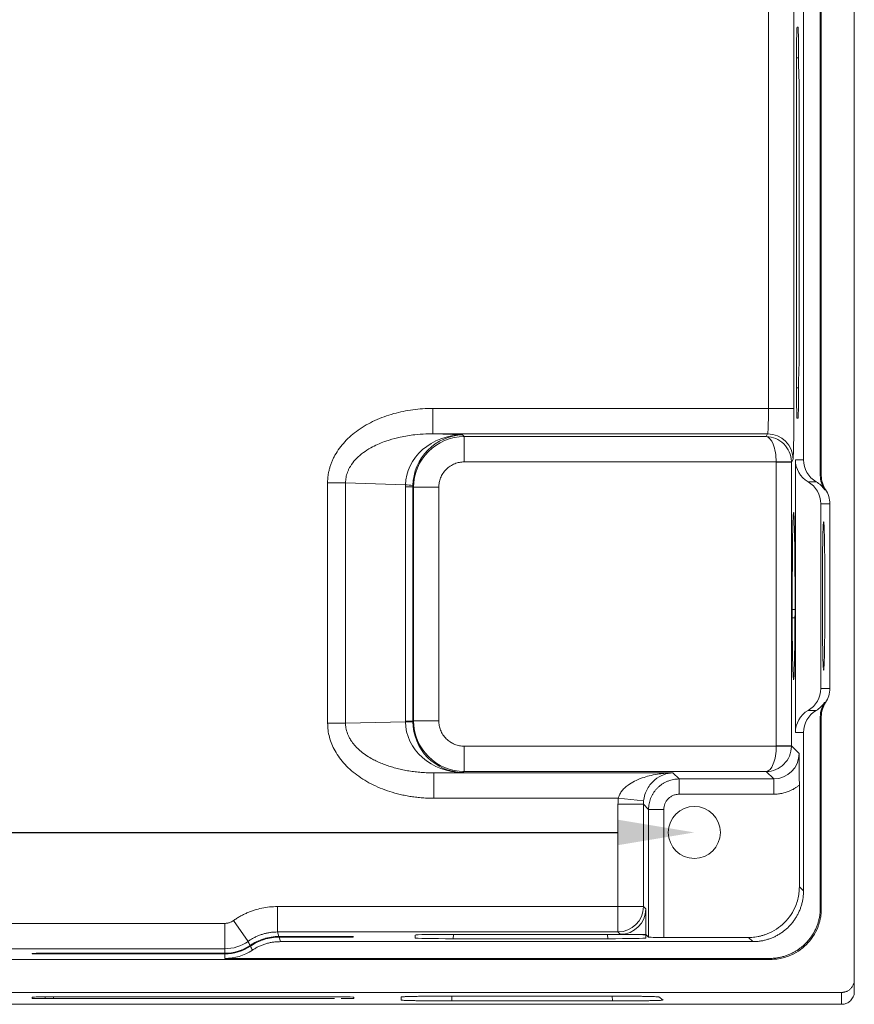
# Model space of a CAD drawing. Header units: millimetres. Extents: x 0 to 420, y 0 to 297.
# Tile 9 of 21: x 227 to 260, y 117 to 155. Entities that reach past the tile are written whole.
import ezdxf

# ---------------------------------------------------------------- set-up
doc = ezdxf.new("R2010")
doc.units = ezdxf.units.MM
doc.styles.add('黑体高度3mm', font='simhei.ttf', dxfattribs={"height": 3})
doc.dimstyles.new('黄色高度3mm', dxfattribs={"dimtxt": 3, "dimasz": 3, "dimexe": 0, "dimexo": 0, "dimtad": 1, "dimdec": 1, "dimtxsty": '黑体高度3mm', "dimcen": 2.5, "dimclrd": 2, "dimclre": 2, "dimclrt": 2, "dimadec": 0, "dimazin": 0, "dimtfac": 1, "dimtdec": 1, "dimtmove": 0, "dimatfit": 3, "dimfxl": 1, "dimarcsym": 0})

# ---------------------------------------------------------------- blocks, each defined once
blk = doc.blocks.new('*D31')
at = {"color": 2, "lineweight": -2, "transparency": 16777216}
blk.add_line((198.65, 123.273), (250.65, 123.273), dxfattribs=at)
at = {"color": 2, "transparency": 16777216}
for points in [[(198.65, 123.773), (198.65, 122.773), (195.65, 123.273)], [(250.65, 123.773), (250.65, 122.773), (253.65, 123.273)]]:
    blk.add_solid(points, dxfattribs=at)
at = {"layer": 'Defpoints', "color": 0, "transparency": 16777216}
for p in [(195.65, 123.273), (253.65, 123.273), (253.65, 123.273)]:
    blk.add_point(p, dxfattribs=at)
at = {"color": 2, "transparency": 16777216, "insert": (224.65, 125.398), "char_height": 3, "attachment_point": 5, "style": '黑体高度3mm'}
blk.add_mtext('58', dxfattribs=at)

msp = doc.modelspace()

# ---------------------------------------------------------------- linework, layer by layer
at = {"color": 7, "linetype": 'Continuous', "lineweight": 18}
for p, q in [((259.95, 117.473), (259.95, 178.073)), ((258.65, 175.274), (258.65, 137.329)), ((258.612, 175.235), (258.612, 137.329)), ((257.95, 174.574), (257.95, 137.948)), ((256.57, 139.97), (256.57, 155.577)), ((257.57, 155.577), (257.57, 139.97)), ((257.735, 154.983), (257.695, 154.983)), ((257.755, 153.675), (257.751, 154.277)), ((257.674, 153.783), (257.674, 140.783)), ((257.772, 152.745), (257.756, 153.538)), ((257.778, 142.572), (257.778, 151.994)), ((257.756, 141.028), (257.772, 141.821)), ((257.751, 140.289), (257.755, 140.891)), ((243.343, 139.97), (256.57, 139.97)), ((243.343, 139.97), (243.343, 138.971)), ((257.57, 139.97), (256.57, 139.97)), ((257.695, 139.583), (257.735, 139.583)), ((244.518, 138.93), (243.343, 138.971)), ((243.343, 138.971), (256.536, 138.971)), ((244.584, 138.864), (244.518, 138.93)), ((256.482, 138.864), (244.584, 138.864)), ((244.584, 137.864), (244.584, 138.864)), ((256.536, 138.971), (256.482, 138.864)), ((256.875, 137.864), (244.584, 137.864)), ((256.875, 137.864), (257.475, 137.885)), ((256.876, 137.85), (256.875, 137.864)), ((256.876, 137.85), (257.475, 137.85)), ((256.876, 126.678), (256.876, 137.85)), ((257.475, 137.85), (257.536, 137.971)), ((257.475, 126.678), (257.475, 137.85)), ((257.63, 137.948), (257.95, 137.948)), ((257.63, 137.948), (257.63, 127.212)), ((258.612, 137.329), (258.65, 137.329)), ((239.205, 127.582), (239.205, 137.042)), ((239.912, 137.042), (239.205, 137.042)), ((239.912, 137.042), (242.269, 136.96)), ((239.912, 127.582), (239.912, 137.042)), ((242.269, 136.96), (242.268, 136.89)), ((242.268, 136.89), (242.268, 127.658)), ((242.56, 136.89), (242.268, 136.89)), ((242.585, 136.865), (242.56, 136.89)), ((242.56, 127.658), (242.56, 136.89)), ((258.45, 137.082), (258.13, 137.082)), ((242.585, 136.865), (242.585, 127.671)), ((242.585, 136.865), (243.585, 136.865)), ((243.585, 136.865), (243.585, 127.671)), ((258.82, 136.772), (258.781, 136.772)), ((258.63, 136.216), (258.63, 128.944)), ((258.989, 136.216), (258.63, 136.216)), ((258.989, 136.216), (258.989, 128.944)), ((257.522, 135.021), (257.503, 132.049)), ((258.63, 128.944), (258.989, 128.944)), ((258.781, 128.388), (258.82, 128.388)), ((258.13, 128.078), (258.45, 128.078)), ((239.205, 127.582), (239.912, 127.582)), ((242.268, 127.623), (239.912, 127.582)), ((242.268, 127.658), (242.268, 127.623)), ((242.56, 127.658), (242.268, 127.658)), ((242.56, 127.658), (242.585, 127.671)), ((243.585, 127.671), (242.585, 127.671)), ((258.612, 127.831), (258.612, 120.311)), ((258.65, 127.831), (258.612, 127.831)), ((258.65, 127.831), (258.65, 120.273)), ((257.95, 127.212), (257.63, 127.212)), ((257.95, 127.212), (257.95, 120.973)), ((244.585, 125.671), (244.585, 126.671)), ((244.585, 126.671), (256.875, 126.671)), ((256.875, 126.671), (257.475, 126.661)), ((257.475, 126.678), (256.876, 126.678)), ((257.775, 126.379), (257.475, 126.678)), ((244.518, 125.638), (243.395, 125.618)), ((244.518, 125.638), (244.585, 125.671)), ((244.585, 125.671), (256.482, 125.671)), ((256.482, 125.671), (256.775, 125.379)), ((252.808, 125.618), (243.395, 125.618)), ((243.395, 124.619), (243.395, 125.618)), ((253.047, 125.379), (252.808, 125.618)), ((253.047, 125.379), (253.047, 124.779)), ((256.775, 125.379), (253.047, 125.379)), ((256.775, 124.779), (256.775, 125.379)), ((257.785, 121.138), (257.785, 125.138)), ((250.655, 124.619), (243.395, 124.619)), ((250.655, 124.619), (251.649, 124.512)), ((253.047, 124.779), (256.775, 124.779)), ((250.642, 120.354), (250.642, 124.384)), ((250.642, 124.384), (251.642, 124.384)), ((251.848, 124.179), (251.642, 124.384)), ((251.642, 124.384), (251.642, 120.354)), ((252.448, 124.179), (251.848, 124.179)), ((251.848, 119.149), (251.848, 124.179)), ((252.448, 119.138), (252.448, 124.179)), ((257.95, 120.973), (257.785, 121.138)), ((237.229, 120.354), (250.642, 120.354)), ((237.229, 119.354), (237.229, 120.354)), ((250.642, 120.354), (250.642, 119.354)), ((251.642, 120.354), (250.642, 120.354)), ((251.642, 120.354), (251.736, 120.26)), ((251.736, 120.26), (251.736, 119.26)), ((258.612, 120.311), (258.65, 120.273)), ((226.155, 119.692), (235.155, 119.692)), ((235.155, 119.692), (235.155, 118.693)), ((235.492, 119.8), (236.071, 118.985)), ((250.642, 119.354), (237.229, 119.354)), ((237.285, 119.178), (237.229, 119.354)), ((237.285, 119.178), (239.743, 119.178)), ((237.347, 118.973), (237.294, 119.149)), ((239.743, 119.149), (237.294, 119.149)), ((240.243, 119.169), (240.243, 119.158)), ((242.659, 119.234), (242.659, 119.234)), ((242.659, 119.234), (242.659, 119.116)), ((244.157, 119.089), (250.237, 119.089)), ((250.235, 119.26), (244.159, 119.26)), ((250.642, 119.354), (250.736, 119.26)), ((250.736, 119.26), (251.736, 119.26)), ((251.735, 119.116), (251.735, 119.234)), ((251.735, 119.234), (251.735, 119.234)), ((251.736, 119.26), (251.848, 119.149)), ((252.448, 119.138), (255.786, 119.138)), ((255.786, 119.138), (255.951, 118.973)), ((235.155, 118.693), (226.155, 118.693)), ((235.155, 118.693), (235.155, 118.516)), ((255.951, 118.973), (237.347, 118.973)), ((256.651, 118.273), (169.374, 118.273)), ((227.574, 118.496), (227.574, 118.507)), ((228.074, 118.516), (235.155, 118.516)), ((235.155, 118.487), (228.074, 118.487)), ((235.155, 118.487), (235.155, 118.312)), ((235.155, 118.312), (256.612, 118.312)), ((256.612, 118.312), (256.651, 118.273)), ((259.95, 117.473), (259.95, 117.006)), ((169.374, 116.973), (259.45, 116.973)), ((227.574, 116.782), (227.574, 116.74)), ((239.743, 116.801), (228.074, 116.801)), ((228.074, 116.731), (228.409, 116.731)), ((228.409, 116.799), (228.409, 116.731)), ((228.409, 116.731), (239.481, 116.731)), ((240.243, 116.74), (240.243, 116.782)), ((242.108, 116.794), (242.099, 116.673)), ((250.254, 116.828), (244.108, 116.828)), ((252.422, 116.674), (252.254, 116.794)), ((259.45, 116.973), (259.45, 116.506)), ((259.45, 116.506), (168.718, 116.506)), ((242.099, 116.673), (242.099, 116.673)), ((244.097, 116.638), (250.425, 116.638)), ((252.418, 116.673), (252.422, 116.674))]:
    msp.add_line(p, q, dxfattribs=at)
at = {"color": 8, "linetype": 'Continuous', "lineweight": 18}
for p, q in [((257.754, 153.783), (257.674, 153.783)), ((257.674, 140.783), (257.754, 140.783)), ((257.503, 132.049), (257.615, 132.05)), ((257.614, 131.722), (257.503, 131.723)), ((244.159, 119.26), (244.153, 119.089)), ((250.241, 119.089), (250.235, 119.26)), ((228.074, 118.516), (228.074, 118.487)), ((228.074, 116.801), (228.074, 116.731)), ((244.103, 116.828), (244.097, 116.638)), ((250.425, 116.638), (250.418, 116.828))]:
    msp.add_line(p, q, dxfattribs=at)
at = {"color": 7, "linetype": 'Continuous', "lineweight": 18}
for centre, radius, start, end in [((256.536, 137.97), 1, 0.054, 89.9722), ((258.63, 137.948), 1, 179.9984, 239.9941), ((242.245, 134.832), 2.128, 81.4623, 89.3558), ((257.63, 136.216), 1, 359.9984, 59.9941), ((257.63, 128.944), 1, 300.0059, 0.0016), ((258.63, 127.212), 1, 120.0059, 180.0016), ((242.245, 131.839), 4.216, 270.3111, 274.2864), ((253.65, 123.273), 1.025, 90, 180), ((253.65, 123.273), 1.025, 0, 90), ((253.65, 123.273), 1.025, 180, 270), ((253.65, 123.273), 1.025, 270, 0), ((250.642, 120.354), 1, 270.0204, 359.9796), ((235.155, 120.273), 1.581, 270, 305.3909), ((235.155, 120.273), 1.757, 270, 304.5336), ((235.155, 120.273), 1.786, 270, 304.3964), ((235.155, 120.273), 1.962, 270, 303.5935), ((227.949, 123.9), 7.17, 267.0017, 270.9986), ((239.868, 123.9), 7.17, 269.0014, 272.9983)]:
    msp.add_arc(centre, radius, start, end, dxfattribs=at)
for centre, major_axis, ratio, start_param, end_param in [((258.951, 137.948), (-1, 0), 0.999848, 0, 1.047198), ((259.612, 137.329), (-1, 0), 0.999848, 0, 0.590344), ((259.651, 137.329), (-1, 0), 0.999848, 0, 0.590344), ((257.95, 136.216), (-1, 0), 0.999848, 3.731937, 4.18879), ((257.989, 136.216), (-1, 0), 0.999848, 3.141593, 3.731937), ((257.989, 128.944), (1, 0), 0.999848, 5.692841, 6.283185), ((257.95, 128.944), (1, 0), 0.999848, 5.235988, 5.692841), ((259.612, 127.831), (1, 0), 0.999848, 2.551248, 3.141593), ((259.651, 127.831), (1, 0), 0.999848, 2.551248, 3.141593), ((258.951, 127.212), (1, 0), 0.999848, 2.094395, 3.141593), ((250.736, 120.261), (-0.707, 0.707), 0.999695, 2.356347, 3.926839), ((239.743, 119.169), (0.5, 0), 0.017463, 0, 1.570796), ((239.743, 119.158), (0.5, 0), 0.017463, 4.712389, 6.283185), ((244.159, 119.234), (1.501, 0), 0.017444, 1.571406, 3.140983), ((244.159, 119.116), (1.501, 0), 0.017466, 3.141592, 4.710562), ((250.234, 119.234), (1.501, 0), 0.017444, 0.000609, 1.570187), ((250.234, 119.116), (1.501, 0), 0.017466, 4.714216, 6.283186), ((252.448, 119.149), (0.6, 0), 0.017455, 3.159046, 4.712389), ((228.074, 118.507), (0.5, 0), 0.017463, 1.570796, 3.141593), ((228.074, 118.496), (0.5, 0), 0.017463, 3.141593, 4.712389), ((228.074, 116.782), (0.5, 0), 0.037015, 1.570796, 3.141593), ((239.743, 116.782), (0.5, 0), 0.037015, 0, 1.570796)]:
    msp.add_ellipse(centre, major_axis=major_axis, ratio=ratio, start_param=start_param, end_param=end_param, dxfattribs=at)
for points, knots in [([(257.695, 154.983), (257.692, 154.983), (257.689, 154.951), (257.684, 154.831), (257.682, 154.742), (257.676, 154.411), (257.674, 154.1), (257.674, 153.783)], [0, 0, 0, 0, 0.25, 0.25, 0.5, 0.5, 1, 1, 1, 1]), ([(257.674, 140.783), (257.674, 140.624), (257.674, 140.469), (257.677, 140.179), (257.678, 140.045), (257.684, 139.713), (257.689, 139.583), (257.695, 139.583)], [0, 0, 0, 0, 0.25, 0.25, 0.5, 0.5, 1, 1, 1, 1]), ([(239.205, 137.042), (239.206, 137.089), (239.207, 137.182), (239.221, 137.322), (239.244, 137.459), (239.276, 137.596), (239.317, 137.731), (239.367, 137.865), (239.426, 137.997), (239.571, 138.278), (239.872, 138.686), (240.411, 139.145), (241.066, 139.519), (241.674, 139.737), (242.181, 139.86), (242.562, 139.923), (242.95, 139.963), (243.211, 139.968), (243.343, 139.97)], [0, 0, 0, 0, 0.02509, 0.050048, 0.074979, 0.099991, 0.12519, 0.15068, 0.176561, 0.202929, 0.319986, 0.445762, 0.580113, 0.72264, 0.790972, 0.859759, 0.92933, 1, 1, 1, 1]), ([(256.536, 138.971), (256.537, 138.973), (256.539, 138.977), (256.543, 138.996), (256.546, 139.022), (256.549, 139.057), (256.551, 139.099), (256.554, 139.146), (256.556, 139.199), (256.558, 139.256), (256.56, 139.317), (256.562, 139.381), (256.564, 139.446), (256.565, 139.513), (256.566, 139.58), (256.567, 139.647), (256.568, 139.714), (256.569, 139.78), (256.569, 139.845), (256.57, 139.908), (256.57, 139.95), (256.57, 139.97)], [0, 0, 0, 0, 0.065482, 0.129536, 0.192162, 0.25336, 0.313129, 0.371471, 0.428385, 0.48387, 0.537928, 0.590558, 0.641761, 0.691536, 0.739883, 0.786803, 0.832296, 0.876362, 0.919001, 0.960214, 1, 1, 1, 1]), ([(257.536, 137.971), (257.537, 137.974), (257.538, 137.978), (257.541, 137.997), (257.543, 138.026), (257.546, 138.07), (257.55, 138.164), (257.555, 138.325), (257.56, 138.574), (257.564, 138.868), (257.567, 139.187), (257.569, 139.501), (257.569, 139.744), (257.57, 139.898), (257.57, 139.97)], [0, 0, 0, 0, 0.041141, 0.085783, 0.13391, 0.18553, 0.240678, 0.391189, 0.500074, 0.609253, 0.759455, 0.849508, 0.929678, 1, 1, 1, 1]), ([(239.912, 137.042), (239.913, 137.078), (239.914, 137.149), (239.929, 137.255), (239.953, 137.36), (239.988, 137.463), (240.032, 137.566), (240.085, 137.666), (240.182, 137.82), (240.426, 138.108), (240.784, 138.364), (241.169, 138.556), (241.413, 138.655), (241.713, 138.756), (242.107, 138.859), (242.59, 138.936), (243.017, 138.969), (243.252, 138.97), (243.343, 138.971)], [0, 0, 0, 0, 0.024356, 0.048773, 0.073417, 0.098434, 0.123958, 0.150102, 0.176964, 0.249572, 0.410406, 0.478738, 0.550412, 0.594035, 0.699826, 0.835352, 0.936454, 1, 1, 1, 1]), ([(244.518, 138.93), (243.937, 138.924), (243.362, 138.711), (242.532, 137.984), (242.283, 137.476), (242.269, 136.96)], [0, 0, 0, 0, 0.5, 0.5, 1, 1, 1, 1]), ([(242.561, 136.937), (242.573, 137.453), (242.79, 137.963), (243.512, 138.699), (244.012, 138.918), (244.518, 138.93)], [0, 0, 0, 0, 0.5, 0.5, 1, 1, 1, 1]), ([(257.475, 137.885), (257.466, 138.141), (257.355, 138.393), (256.989, 138.753), (256.737, 138.86), (256.482, 138.864)], [0, 0, 0, 0, 0.5, 0.5, 1, 1, 1, 1]), ([(256.482, 138.864), (256.583, 138.855), (256.683, 138.743), (256.828, 138.375), (256.872, 138.121), (256.875, 137.864)], [0, 0, 0, 0, 0.5, 0.5, 1, 1, 1, 1]), ([(244.584, 137.864), (244.553, 137.863), (244.49, 137.862), (244.397, 137.848), (244.305, 137.826), (244.181, 137.784), (244.031, 137.706), (243.873, 137.576), (243.742, 137.418), (243.651, 137.24), (243.595, 137.053), (243.588, 136.928), (243.585, 136.865)], [0, 0, 0, 0, 0.060285, 0.120065, 0.179879, 0.240265, 0.370017, 0.500129, 0.629875, 0.759997, 0.87991, 1, 1, 1, 1]), ([(257.558, 135.872), (257.553, 135.872), (257.547, 135.818), (257.536, 135.616), (257.53, 135.469), (257.526, 135.278)], [0, 0, 0, 0, 0.5, 0.5, 1, 1, 1, 1]), ([(257.558, 129.289), (257.566, 129.289), (257.573, 129.375), (257.584, 129.624), (257.587, 129.725), (257.593, 129.962), (257.596, 130.1), (257.602, 130.404), (257.604, 130.57), (257.608, 130.928), (257.61, 131.122), (257.613, 131.518), (257.614, 131.723), (257.615, 132.149), (257.616, 132.363), (257.616, 132.791), (257.615, 133.008), (257.614, 133.432), (257.613, 133.637), (257.61, 134.034), (257.608, 134.228), (257.604, 134.586), (257.602, 134.752), (257.596, 135.058), (257.593, 135.195), (257.587, 135.433), (257.584, 135.534), (257.577, 135.701), (257.573, 135.763), (257.566, 135.849), (257.562, 135.872), (257.558, 135.872)], [0, 0, 0, 0, 0.125, 0.125, 0.1875, 0.1875, 0.25, 0.25, 0.3125, 0.3125, 0.375, 0.375, 0.4375, 0.4375, 0.5, 0.5, 0.5625, 0.5625, 0.625, 0.625, 0.6875, 0.6875, 0.75, 0.75, 0.8125, 0.8125, 0.875, 0.875, 0.9375, 0.9375, 1, 1, 1, 1]), ([(258.742, 135.501), (258.739, 135.492), (258.733, 135.474), (258.724, 135.338), (258.717, 135.132), (258.709, 134.855), (258.703, 134.508), (258.698, 134.107), (258.694, 133.668), (258.692, 133.199), (258.691, 132.705), (258.691, 132.207), (258.693, 131.728), (258.696, 131.273), (258.7, 130.848), (258.706, 130.471), (258.713, 130.161), (258.72, 129.915), (258.726, 129.814), (258.728, 129.763)], [0, 0, 0, 0, 0.060272, 0.120565, 0.178959, 0.237342, 0.296811, 0.356295, 0.413775, 0.471254, 0.531148, 0.591032, 0.648443, 0.705861, 0.765417, 0.824952, 0.883196, 0.941458, 1, 1, 1, 1]), ([(258.742, 129.659), (258.745, 129.659), (258.748, 129.679), (258.755, 129.755), (258.758, 129.811), (258.764, 129.958), (258.767, 130.047), (258.773, 130.258), (258.775, 130.38), (258.78, 130.649), (258.782, 130.797), (258.786, 131.116), (258.788, 131.287), (258.79, 131.638), (258.791, 131.822), (258.792, 132.198), (258.793, 132.387), (258.793, 132.768), (258.792, 132.961), (258.791, 133.335), (258.79, 133.517), (258.788, 133.871), (258.786, 134.042), (258.782, 134.359), (258.78, 134.507), (258.775, 134.78), (258.773, 134.9), (258.767, 135.111), (258.764, 135.202), (258.758, 135.349), (258.755, 135.404), (258.749, 135.481), (258.745, 135.501), (258.742, 135.501)], [0, 0, 0, 0, 0.0625, 0.0625, 0.125, 0.125, 0.1875, 0.1875, 0.25, 0.25, 0.3125, 0.3125, 0.375, 0.375, 0.4375, 0.4375, 0.5, 0.5, 0.5625, 0.5625, 0.625, 0.625, 0.6875, 0.6875, 0.75, 0.75, 0.8125, 0.8125, 0.875, 0.875, 0.9375, 0.9375, 1, 1, 1, 1]), ([(257.503, 131.723), (257.505, 131.374), (257.507, 131.051), (257.512, 130.604), (257.514, 130.461), (257.519, 130.199), (257.521, 130.079), (257.526, 129.862), (257.529, 129.764), (257.534, 129.596), (257.537, 129.525), (257.543, 129.409), (257.546, 129.364), (257.552, 129.304), (257.555, 129.289), (257.558, 129.289)], [0, 0, 0, 0, 0.25, 0.25, 0.375, 0.375, 0.5, 0.5, 0.625, 0.625, 0.75, 0.75, 0.875, 0.875, 1, 1, 1, 1]), ([(258.732, 129.727), (258.734, 129.706), (258.737, 129.664), (258.74, 129.661), (258.742, 129.659)], [0, 0, 0, 0, 0.511795, 1, 1, 1, 1]), ([(243.395, 124.619), (243.319, 124.619), (243.168, 124.621), (242.942, 124.634), (242.718, 124.655), (242.497, 124.685), (242.278, 124.723), (242.061, 124.77), (241.658, 124.873), (241.094, 125.076), (240.43, 125.456), (239.883, 125.921), (239.548, 126.374), (239.365, 126.748), (239.273, 127.021), (239.215, 127.3), (239.208, 127.488), (239.205, 127.582)], [0, 0, 0, 0, 0.040334, 0.080304, 0.119969, 0.159387, 0.198619, 0.237726, 0.27677, 0.419338, 0.554237, 0.680184, 0.797649, 0.849783, 0.900334, 0.95012, 1, 1, 1, 1]), ([(243.395, 125.618), (243.312, 125.619), (243.145, 125.621), (242.896, 125.636), (242.651, 125.66), (242.41, 125.694), (242.174, 125.738), (241.944, 125.791), (241.721, 125.853), (241.507, 125.923), (241.303, 126.002), (241.109, 126.089), (240.825, 126.237), (240.484, 126.47), (240.21, 126.761), (240.051, 127.014), (239.979, 127.177), (239.936, 127.334), (239.919, 127.433), (239.912, 127.515), (239.912, 127.56), (239.912, 127.582)], [0, 0, 0, 0, 0.057745, 0.115136, 0.172008, 0.228197, 0.283536, 0.337862, 0.391016, 0.442847, 0.493213, 0.54199, 0.589071, 0.713817, 0.823507, 0.859719, 0.917057, 0.943661, 0.969909, 0.984975, 1, 1, 1, 1]), ([(242.268, 127.623), (242.276, 127.102), (242.521, 126.589), (243.353, 125.855), (243.932, 125.641), (244.518, 125.638)], [0, 0, 0, 0, 0.5, 0.5, 1, 1, 1, 1]), ([(244.518, 125.638), (244.008, 125.644), (243.504, 125.861), (242.781, 126.599), (242.567, 127.114), (242.561, 127.635)], [0, 0, 0, 0, 0.5, 0.5, 1, 1, 1, 1]), ([(243.585, 127.671), (243.586, 127.639), (243.587, 127.577), (243.601, 127.483), (243.623, 127.392), (243.665, 127.268), (243.743, 127.118), (243.873, 126.959), (244.031, 126.829), (244.209, 126.738), (244.396, 126.681), (244.522, 126.675), (244.585, 126.671)], [0, 0, 0, 0, 0.060205, 0.119945, 0.179759, 0.240183, 0.369799, 0.500054, 0.629661, 0.759971, 0.879801, 1, 1, 1, 1]), ([(256.875, 126.671), (256.874, 126.412), (256.831, 126.155), (256.685, 125.786), (256.584, 125.676), (256.482, 125.671)], [0, 0, 0, 0, 0.5, 0.5, 1, 1, 1, 1]), ([(256.482, 125.671), (256.74, 125.673), (256.995, 125.78), (257.362, 126.146), (257.471, 126.401), (257.475, 126.661)], [0, 0, 0, 0, 0.5, 0.5, 1, 1, 1, 1]), ([(257.785, 125.138), (257.785, 125.166), (257.785, 125.223), (257.785, 125.309), (257.784, 125.397), (257.783, 125.509), (257.782, 125.647), (257.779, 125.856), (257.778, 126.068), (257.776, 126.253), (257.775, 126.346), (257.775, 126.379)], [0, 0, 0, 0, 0.060051, 0.122097, 0.185722, 0.250529, 0.370831, 0.499964, 0.749727, 0.912576, 1, 1, 1, 1]), ([(250.655, 124.619), (250.661, 124.641), (250.672, 124.687), (250.7, 124.755), (250.736, 124.822), (250.78, 124.888), (250.833, 124.954), (250.894, 125.018), (250.964, 125.081), (251.091, 125.179), (251.302, 125.304), (251.582, 125.42), (251.887, 125.511), (252.172, 125.568), (252.485, 125.608), (252.688, 125.615), (252.808, 125.618)], [0, 0, 0, 0, 0.025639, 0.052404, 0.080598, 0.11048, 0.142268, 0.176143, 0.212256, 0.250729, 0.364024, 0.50035, 0.614816, 0.750012, 0.853643, 1, 1, 1, 1]), ([(251.649, 124.512), (251.668, 124.687), (251.725, 124.855), (251.883, 125.137), (251.983, 125.252), (252.31, 125.525), (252.559, 125.611), (252.808, 125.618)], [0, 0, 0, 0, 0.25, 0.25, 0.5, 0.5, 1, 1, 1, 1]), ([(251.848, 124.179), (251.849, 124.216), (251.851, 124.29), (251.867, 124.4), (251.892, 124.508), (251.927, 124.613), (251.972, 124.714), (252.026, 124.811), (252.089, 124.903), (252.16, 124.988), (252.238, 125.067), (252.323, 125.138), (252.415, 125.2), (252.512, 125.254), (252.613, 125.299), (252.719, 125.334), (252.827, 125.36), (252.937, 125.376), (253.01, 125.378), (253.047, 125.379)], [0, 0, 0, 0, 0.058825, 0.117649, 0.176473, 0.235297, 0.29412, 0.352943, 0.411766, 0.470589, 0.529411, 0.588234, 0.647057, 0.70588, 0.764703, 0.823527, 0.882351, 0.941175, 1, 1, 1, 1]), ([(257.785, 125.138), (257.756, 125.115), (257.699, 125.07), (257.608, 125.011), (257.513, 124.957), (257.414, 124.91), (257.289, 124.861), (257.137, 124.817), (256.958, 124.785), (256.836, 124.781), (256.775, 124.779)], [0, 0, 0, 0, 0.100322, 0.200019, 0.29956, 0.399417, 0.500058, 0.666848, 0.832763, 1, 1, 1, 1]), ([(253.047, 124.779), (253.022, 124.778), (252.972, 124.776), (252.898, 124.761), (252.811, 124.733), (252.716, 124.684), (252.621, 124.606), (252.542, 124.511), (252.488, 124.404), (252.453, 124.292), (252.45, 124.217), (252.448, 124.179)], [0, 0, 0, 0, 0.080045, 0.159676, 0.240163, 0.369598, 0.500088, 0.629478, 0.760014, 0.879711, 1, 1, 1, 1]), ([(255.786, 119.138), (255.828, 119.139), (255.912, 119.141), (256.037, 119.153), (256.16, 119.172), (256.283, 119.2), (256.403, 119.235), (256.61, 119.309), (256.892, 119.454), (257.209, 119.714), (257.469, 120.032), (257.634, 120.35), (257.728, 120.639), (257.776, 120.887), (257.782, 121.054), (257.785, 121.138)], [0, 0, 0, 0, 0.040261, 0.0802195, 0.120034, 0.1598646, 0.1998713, 0.240212, 0.3699767, 0.5000557, 0.6298044, 0.7598993, 0.8400663, 0.9196713, 1, 1, 1, 1]), ([(257.95, 120.973), (257.949, 120.925), (257.947, 120.83), (257.932, 120.688), (257.906, 120.548), (257.871, 120.409), (257.826, 120.274), (257.771, 120.142), (257.707, 120.014), (257.634, 119.891), (257.553, 119.774), (257.463, 119.662), (257.366, 119.558), (257.261, 119.46), (257.15, 119.371), (257.033, 119.289), (256.91, 119.216), (256.782, 119.152), (256.65, 119.098), (256.515, 119.053), (256.376, 119.017), (256.236, 118.992), (256.094, 118.976), (255.998, 118.974), (255.951, 118.973)], [0, 0, 0, 0, 0.0454586, 0.090916, 0.1363723, 0.1818278, 0.2272825, 0.2727364, 0.3181898, 0.3636428, 0.4090954, 0.4545477, 0.5, 0.5454523, 0.5909046, 0.6363572, 0.6818102, 0.7272636, 0.7727175, 0.8181722, 0.8636277, 0.909084, 0.9545414, 1, 1, 1, 1]), ([(235.492, 119.8), (235.534, 119.829), (235.619, 119.887), (235.752, 119.967), (235.888, 120.039), (236.027, 120.104), (236.17, 120.162), (236.365, 120.23), (236.614, 120.296), (236.92, 120.345), (237.126, 120.351), (237.229, 120.354)], [0, 0, 0, 0, 0.083635, 0.166859, 0.249893, 0.332959, 0.416281, 0.500078, 0.666885, 0.83293, 1, 1, 1, 1]), ([(256.612, 118.312), (256.66, 118.313), (256.755, 118.315), (256.897, 118.331), (257.038, 118.356), (257.176, 118.391), (257.312, 118.436), (257.444, 118.491), (257.572, 118.555), (257.694, 118.628), (257.812, 118.709), (257.923, 118.799), (258.028, 118.896), (258.125, 119.001), (258.215, 119.112), (258.296, 119.229), (258.369, 119.352), (258.433, 119.48), (258.488, 119.612), (258.533, 119.748), (258.568, 119.886), (258.593, 120.027), (258.609, 120.169), (258.611, 120.264), (258.612, 120.311)], [0, 0, 0, 0, 0.045459, 0.090916, 0.136372, 0.181828, 0.227282, 0.272736, 0.31819, 0.363643, 0.409095, 0.454548, 0.5, 0.545452, 0.590905, 0.636357, 0.68181, 0.727264, 0.772718, 0.818172, 0.863628, 0.909084, 0.954541, 1, 1, 1, 1]), ([(258.65, 120.273), (258.65, 120.231), (258.648, 120.147), (258.636, 120.022), (258.617, 119.898), (258.589, 119.776), (258.554, 119.655), (258.48, 119.448), (258.335, 119.167), (258.075, 118.85), (257.757, 118.589), (257.438, 118.425), (257.15, 118.331), (256.902, 118.282), (256.735, 118.276), (256.651, 118.273)], [0, 0, 0, 0, 0.040261, 0.080219, 0.120034, 0.159865, 0.199871, 0.240212, 0.369977, 0.500056, 0.629804, 0.759899, 0.840066, 0.919671, 1, 1, 1, 1]), ([(235.155, 119.692), (235.175, 119.693), (235.215, 119.693), (235.274, 119.703), (235.341, 119.721), (235.416, 119.751), (235.467, 119.783), (235.492, 119.8)], [0, 0, 0, 0, 0.16406, 0.329957, 0.499674, 0.748785, 1, 1, 1, 1]), ([(237.229, 119.354), (237.184, 119.353), (237.093, 119.351), (236.957, 119.337), (236.821, 119.314), (236.687, 119.281), (236.555, 119.239), (236.427, 119.188), (236.303, 119.128), (236.183, 119.061), (236.108, 119.01), (236.071, 118.985)], [0, 0, 0, 0, 0.109892, 0.220692, 0.332151, 0.444008, 0.555998, 0.667855, 0.779312, 0.890111, 1, 1, 1, 1]), ([(237.285, 119.178), (237.083, 119.178), (236.882, 119.147), (236.498, 119.028), (236.317, 118.94), (236.151, 118.826)], [0, 0, 0, 0, 0.5, 0.5, 1, 1, 1, 1]), ([(236.164, 118.799), (236.33, 118.913), (236.512, 119.001), (236.896, 119.119), (237.093, 119.149), (237.294, 119.149)], [0, 0, 0, 0, 0.5, 0.5, 1, 1, 1, 1]), ([(236.241, 118.639), (236.282, 118.665), (236.364, 118.717), (236.494, 118.784), (236.629, 118.842), (236.769, 118.89), (236.911, 118.927), (237.056, 118.954), (237.202, 118.97), (237.299, 118.972), (237.347, 118.973)], [0, 0, 0, 0, 0.123824, 0.24865, 0.374153, 0.499998, 0.625843, 0.751348, 0.876175, 1, 1, 1, 1]), ([(259.95, 117.473), (259.949, 117.45), (259.948, 117.404), (259.933, 117.337), (259.911, 117.275), (259.882, 117.218), (259.847, 117.167), (259.808, 117.122), (259.765, 117.084), (259.721, 117.051), (259.675, 117.025), (259.628, 117.005), (259.582, 116.99), (259.537, 116.98), (259.493, 116.974), (259.464, 116.974), (259.45, 116.973)], [0, 0, 0, 0, 0.089535, 0.176285, 0.260251, 0.341432, 0.419827, 0.495436, 0.56826, 0.638297, 0.705548, 0.770013, 0.83169, 0.890581, 0.946684, 1, 1, 1, 1]), ([(242.108, 116.794), (242.109, 116.794), (242.111, 116.796), (242.127, 116.799), (242.153, 116.801), (242.188, 116.804), (242.234, 116.806), (242.289, 116.808), (242.353, 116.81), (242.426, 116.813), (242.507, 116.815), (242.596, 116.816), (242.715, 116.819), (242.871, 116.821), (243.074, 116.824), (243.302, 116.826), (243.553, 116.827), (243.824, 116.828), (244.012, 116.828), (244.108, 116.828)], [0, 0, 0, 0, 0.045845, 0.091612, 0.137301, 0.182913, 0.228448, 0.273905, 0.319287, 0.364592, 0.409822, 0.454976, 0.500055, 0.575415, 0.653959, 0.73569, 0.820606, 0.908709, 1, 1, 1, 1]), ([(250.254, 116.828), (250.302, 116.828), (250.395, 116.828), (250.534, 116.828), (250.67, 116.828), (250.801, 116.827), (250.927, 116.827), (251.048, 116.826), (251.164, 116.825), (251.273, 116.824), (251.377, 116.823), (251.475, 116.821), (251.566, 116.82), (251.686, 116.818), (251.827, 116.815), (251.973, 116.812), (252.092, 116.808), (252.179, 116.803), (252.237, 116.799), (252.248, 116.796), (252.254, 116.794)], [0, 0, 0, 0, 0.04597, 0.091161, 0.135572, 0.179203, 0.222054, 0.264127, 0.305419, 0.345933, 0.385668, 0.424624, 0.462801, 0.500199, 0.582935, 0.665894, 0.749078, 0.832489, 0.916129, 1, 1, 1, 1]), ([(259.45, 116.506), (259.472, 116.506), (259.518, 116.508), (259.588, 116.523), (259.661, 116.549), (259.732, 116.59), (259.8, 116.645), (259.861, 116.715), (259.91, 116.8), (259.944, 116.899), (259.948, 116.969), (259.95, 117.006)], [0, 0, 0, 0, 0.0841719, 0.1750841, 0.2727346, 0.3771212, 0.4882414, 0.6060926, 0.7306716, 0.8619752, 1, 1, 1, 1]), ([(244.097, 116.638), (244.048, 116.638), (243.951, 116.638), (243.806, 116.638), (243.664, 116.639), (243.524, 116.64), (243.388, 116.64), (243.257, 116.641), (243.13, 116.642), (243.009, 116.644), (242.893, 116.645), (242.785, 116.647), (242.657, 116.649), (242.518, 116.651), (242.376, 116.655), (242.258, 116.659), (242.169, 116.664), (242.11, 116.668), (242.103, 116.671), (242.099, 116.673)], [0, 0, 0, 0, 0.046547, 0.092873, 0.138978, 0.184865, 0.230532, 0.275982, 0.321214, 0.366231, 0.411032, 0.455619, 0.499992, 0.577168, 0.656803, 0.7389, 0.823463, 0.910495, 1, 1, 1, 1]), ([(252.387, 116.666), (252.378, 116.666), (252.359, 116.664), (252.319, 116.662), (252.272, 116.66), (252.218, 116.658), (252.157, 116.656), (252.089, 116.654), (252.016, 116.652), (251.938, 116.65), (251.825, 116.648), (251.665, 116.645), (251.449, 116.643), (251.213, 116.641), (250.96, 116.639), (250.696, 116.638), (250.516, 116.638), (250.425, 116.638)], [0, 0, 0, 0, 0.04996, 0.0991829, 0.1476692, 0.1954195, 0.2424342, 0.288714, 0.3342594, 0.3790711, 0.4231497, 0.5170992, 0.6119171, 0.70761, 0.8041841, 0.9016454, 1, 1, 1, 1])]:
    msp.add_open_spline(points, degree=3, knots=knots, dxfattribs=at)
for points in [[(257.751, 154.277), (257.749, 154.681), (257.742, 154.983), (257.735, 154.983)], [(257.756, 153.538), (257.755, 153.574), (257.755, 153.622), (257.755, 153.675)], [(257.778, 151.994), (257.778, 152.278), (257.775, 152.558), (257.772, 152.745)], [(257.772, 141.821), (257.775, 142.008), (257.778, 142.287), (257.778, 142.572)], [(257.755, 140.891), (257.755, 140.944), (257.755, 140.992), (257.756, 141.028)], [(257.735, 139.583), (257.742, 139.583), (257.749, 139.885), (257.751, 140.289)], [(244.584, 138.864), (243.496, 138.863), (242.586, 137.953), (242.585, 136.865)], [(257.475, 137.85), (257.475, 137.862), (257.475, 137.873), (257.475, 137.885)], [(242.56, 136.89), (242.56, 136.905), (242.561, 136.921), (242.561, 136.937)], [(257.525, 135.279), (257.524, 135.216), (257.523, 135.124), (257.522, 135.02)], [(257.503, 132.049), (257.503, 131.945), (257.502, 131.829), (257.503, 131.723)], [(242.561, 127.635), (242.56, 127.643), (242.56, 127.65), (242.56, 127.658)], [(242.585, 127.671), (242.586, 126.582), (243.496, 125.672), (244.585, 125.671)], [(256.876, 126.678), (256.876, 126.676), (256.876, 126.673), (256.875, 126.671)], [(257.475, 126.661), (257.475, 126.667), (257.475, 126.672), (257.475, 126.678)], [(257.775, 126.379), (257.775, 125.834), (257.32, 125.379), (256.775, 125.379)], [(250.655, 124.619), (250.647, 124.541), (250.642, 124.462), (250.642, 124.384)], [(251.642, 124.384), (251.642, 124.427), (251.644, 124.47), (251.649, 124.512)], [(236.071, 118.985), (236.098, 118.932), (236.125, 118.879), (236.151, 118.826)], [(236.164, 118.799), (236.19, 118.746), (236.216, 118.693), (236.241, 118.639)]]:
    msp.add_open_spline(points, degree=3, dxfattribs=at)

# ---------------------------------------------------------------- dimensions: what is measured, and where the dimension line sits
at = {"color": 3}
dim = msp.add_linear_dim(base=(253.65, 123.273), p1=(195.65, 123.273), p2=(253.65, 123.273), dimstyle='黄色高度3mm', dxfattribs=at)
dim.commit()
dim.dimension.update_dxf_attribs({"geometry": '*D31', "text_midpoint": (224.65, 125.398)})

doc.saveas('drawing.dxf')
